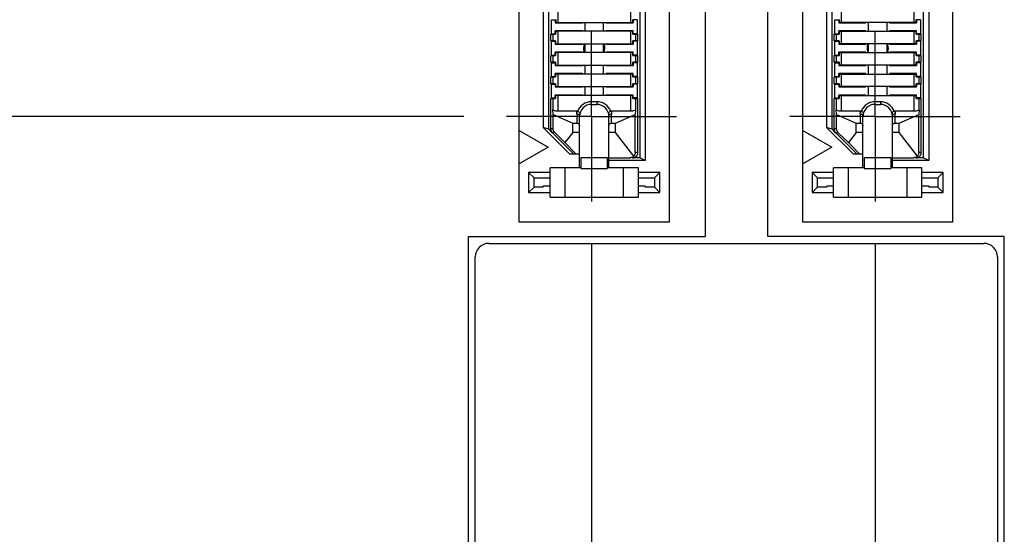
# Model space of a CAD drawing. Header units: inches. Extents: x 0.2 to 16.8, y 0.1 to 10.8.
# Tile 11 of 50: x 3.186 to 4.634, y 3.398 to 4.155. Entities that reach past the tile are written whole.
import ezdxf

# ---------------------------------------------------------------- set-up
doc = ezdxf.new("R2010")
doc.units = ezdxf.units.IN
doc.header["$LTSCALE"] = 0.935
doc.header["$MEASUREMENT"] = 0
doc.linetypes.add('CENTER', pattern=[0.6, 0.375, -0.075, 0.075, -0.075])
doc.layers.get('0').update_dxf_attribs({"linetype": 'CONTINUOUS'})
doc.layers.add('DEFAULT_1', color=7, linetype='CENTER')
doc.layers.add('DIMENSIONS', color=7, linetype='CONTINUOUS')
doc.styles.get("Standard").update_dxf_attribs({"font": 'txt', "width": 0.8})
doc.dimstyles.new('DIMSTYLE_1', dxfattribs={"dimtxt": 0.125, "dimasz": 0.18, "dimexe": 0.18, "dimexo": 0.0625, "dimgap": 0.09, "dimtad": 0, "dimtih": 1, "dimtoh": 1, "dimdec": 3, "dimzin": 4, "dimdsep": 46, "dimtxsty": 'STANDARD', "dimblk": '_FILLED', "dimblk1": '_FILLED', "dimblk2": '_FILLED', "dimcen": 0.09, "dimadec": 0, "dimazin": 0, "dimtp": 0.01, "dimtm": 0.01, "dimtfac": 1, "dimtdec": 3, "dimtofl": 0, "dimtmove": 0, "dimatfit": 3, "dimldrblk": '_FILLED', "dimfxl": 1, "dimtolj": 1, "dimtzin": 4, "dimarcsym": 0})

# ---------------------------------------------------------------- blocks, each defined once
blk = doc.blocks.new('*D1')
at = {"layer": 'DIMENSIONS', "color": 2, "linetype": 'CONTINUOUS'}
blk.add_line((3.8397, 4.013), (3.1589, 4.013), dxfattribs=at)
at = {"layer": 'DIMENSIONS', "color": 2, "linetype": 'CONTINUOUS', "width": 0.8}
for s, p in [('[', (2.3964, 3.9505)), (']', (2.9964, 3.9505)), ('2X ', (1.4714, 3.9505)), ('1.208', (1.7714, 3.9505)), ('30.68', (2.4964, 3.9505))]:
    blk.add_text(s, height=0.125, dxfattribs=at).set_placement(p)
blk = doc.blocks.new('_FILLED')
at = {"color": 0, "linetype": 'BYBLOCK'}
blk.add_solid([(0, 0), (-1, 0.1736), (-1, -0.1736)], dxfattribs=at)
blk = doc.blocks.new('*D2')
at = {"layer": 'DIMENSIONS', "color": 2, "linetype": 'CONTINUOUS'}
blk.add_line((3.8398, 6.4185), (3.1589, 6.4185), dxfattribs=at)
at = {"layer": 'DIMENSIONS', "color": 2, "linetype": 'CONTINUOUS', "width": 0.8}
for s, p in [('[', (2.3964, 6.356)), (']', (2.9964, 6.356)), ('2X ', (1.4714, 6.356)), ('3.613', (1.7714, 6.356)), ('91.78', (2.4964, 6.356))]:
    blk.add_text(s, height=0.125, dxfattribs=at).set_placement(p)
blk = doc.blocks.new('*D3')
at = {"layer": 'DIMENSIONS', "color": 2, "linetype": 'CONTINUOUS'}
for p, q in [((3.4779, 7.7491), (3.3915, 7.5809)), ((3.8414, 7.7491), (3.4779, 7.7491)), ((3.3915, 7.5809), (3.1589, 7.5809))]:
    blk.add_line(p, q, dxfattribs=at)
at = {"layer": 'DIMENSIONS', "color": 2, "linetype": 'CONTINUOUS', "width": 0.8}
for s, p in [('[', (2.2964, 7.5184)), (']', (2.9964, 7.5184)), ('2X ', (1.3714, 7.5184)), ('4.944', (1.6714, 7.5184)), ('125.58', (2.3964, 7.5184))]:
    blk.add_text(s, height=0.125, dxfattribs=at).set_placement(p)
blk = doc.blocks.new('*D4')
at = {"layer": 'DIMENSIONS', "color": 2, "linetype": 'CONTINUOUS'}
blk.add_line((3.7839, 7.8711), (3.1589, 7.8711), dxfattribs=at)
at = {"layer": 'DIMENSIONS', "color": 2, "linetype": 'CONTINUOUS', "width": 0.8}
for s, p in [('[', (2.2964, 7.8086)), (']', (2.9964, 7.8086)), ('5.066', (1.6714, 7.8086)), ('128.68', (2.3964, 7.8086))]:
    blk.add_text(s, height=0.125, dxfattribs=at).set_placement(p)
blk = doc.blocks.new('*D9')
at = {"layer": 'DIMENSIONS', "color": 2, "linetype": 'CONTINUOUS'}
blk.add_line((4.0273, 3.8254), (4.0273, 2.109), dxfattribs=at)
at = {"layer": 'DIMENSIONS', "color": 2, "linetype": 'CONTINUOUS', "width": 0.8}
for s, p in [(']', (4.0898, 1.9465)), ('4.59', (4.0898, 1.5465)), ('[', (4.0898, 1.4465)), ('.181', (4.0898, 0.9215)), ('2X ', (4.0898, 0.6215))]:
    blk.add_text(s, height=0.125, rotation=90, dxfattribs=at).set_placement(p)
blk = doc.blocks.new('*D10')
at = {"layer": 'DIMENSIONS', "color": 2, "linetype": 'CONTINUOUS'}
blk.add_line((4.4443, 3.8254), (4.4443, 2.109), dxfattribs=at)
at = {"layer": 'DIMENSIONS', "color": 2, "linetype": 'CONTINUOUS', "width": 0.8}
for s, p in [(']', (4.5068, 1.9465)), ('15.19', (4.5068, 1.4465)), ('[', (4.5068, 1.3465)), ('.598', (4.5068, 0.8215)), ('2X ', (4.5068, 0.5215))]:
    blk.add_text(s, height=0.125, rotation=90, dxfattribs=at).set_placement(p)

msp = doc.modelspace()

# ---------------------------------------------------------------- linework, layer by layer
at = {"color": 7, "linetype": 'CONTINUOUS'}
for p, q in [((4.1944, 6.5961), (4.1944, 3.8361)), ((4.2864, 3.8361), (4.2864, 6.5961)), ((3.921, 3.8575), (3.9211, 6.574)), ((4.1416, 6.574), (4.1415, 3.8575)), ((4.338, 3.8575), (4.3381, 6.574)), ((4.5586, 6.574), (4.5584, 3.8575)), ((4.0983, 6.4797), (4.0982, 3.9518)), ((4.1065, 6.4835), (4.1063, 3.948)), ((4.5153, 6.4797), (4.5151, 3.9518)), ((4.5234, 6.4835), (4.5233, 3.948)), ((3.9563, 6.4347), (3.9561, 3.9968)), ((3.9643, 3.994), (3.9644, 6.4375)), ((4.3732, 6.4347), (4.3731, 3.9968)), ((4.3813, 3.994), (4.3814, 6.4375)), ((3.9683, 4.1551), (3.9739, 4.1551)), ((3.9683, 4.1347), (3.9683, 4.1551)), ((3.9739, 4.1551), (3.9739, 4.1508)), ((3.9739, 4.1508), (4.0139, 4.1508)), ((3.9746, 4.1557), (3.9746, 4.1514)), ((3.9746, 4.1514), (4.0879, 4.1514)), ((4.0175, 4.1514), (4.0175, 4.1384)), ((4.045, 4.1384), (4.045, 4.1514)), ((4.0486, 4.1508), (4.0886, 4.1508)), ((4.0879, 4.1514), (4.0879, 4.1557)), ((4.0942, 4.1551), (4.0886, 4.1551)), ((4.0886, 4.1551), (4.0886, 4.1508)), ((4.0942, 4.1551), (4.0942, 4.1347)), ((4.3852, 4.1551), (4.3909, 4.1551)), ((4.3852, 4.1346), (4.3852, 4.1551)), ((4.3909, 4.1551), (4.3909, 4.1508)), ((4.3909, 4.1508), (4.4309, 4.1508)), ((4.3915, 4.1557), (4.3915, 4.1514)), ((4.5049, 4.1514), (4.3915, 4.1514)), ((4.4344, 4.1514), (4.4344, 4.1384)), ((4.462, 4.1384), (4.462, 4.1514)), ((4.4655, 4.1508), (4.5055, 4.1508)), ((4.5049, 4.1514), (4.5049, 4.1557)), ((4.5112, 4.1551), (4.5055, 4.1551)), ((4.5055, 4.1551), (4.5055, 4.1508)), ((4.5112, 4.1551), (4.5112, 4.1346)), ((3.9673, 4.1341), (3.9745, 4.1341)), ((3.9673, 4.1242), (3.9673, 4.1341)), ((3.9683, 4.1347), (3.9739, 4.1347)), ((4.0139, 4.139), (3.9739, 4.139)), ((3.9739, 4.1347), (3.9739, 4.139)), ((4.0879, 4.1384), (3.9746, 4.1384)), ((3.9746, 4.1384), (3.9745, 4.1341)), ((4.0886, 4.139), (4.0486, 4.139)), ((4.0879, 4.1341), (4.0879, 4.1384)), ((4.0879, 4.1341), (4.0952, 4.1341)), ((4.0886, 4.1347), (4.0886, 4.139)), ((4.0942, 4.1347), (4.0886, 4.1347)), ((4.0952, 4.1242), (4.0952, 4.1341)), ((4.3842, 4.1341), (4.3915, 4.1341)), ((4.3842, 4.1242), (4.3842, 4.1341)), ((4.3852, 4.1346), (4.3909, 4.1346)), ((4.4309, 4.139), (4.3909, 4.139)), ((4.3909, 4.1346), (4.3909, 4.139)), ((4.3915, 4.1384), (4.5049, 4.1384)), ((4.3915, 4.1384), (4.3915, 4.1341)), ((4.5055, 4.139), (4.4655, 4.139)), ((4.5049, 4.1341), (4.5049, 4.1384)), ((4.5049, 4.1341), (4.5122, 4.134)), ((4.5055, 4.1346), (4.5055, 4.139)), ((4.5112, 4.1346), (4.5055, 4.1346)), ((4.5122, 4.1242), (4.5122, 4.134)), ((3.9745, 4.1242), (3.9673, 4.1242)), ((3.9683, 4.1236), (3.9739, 4.1236)), ((3.9683, 4.1032), (3.9683, 4.1236)), ((3.9739, 4.1236), (3.9739, 4.1193)), ((3.9739, 4.1193), (4.0139, 4.1193)), ((3.9745, 4.1242), (3.9745, 4.1199)), ((3.9745, 4.1199), (4.0879, 4.1199)), ((4.0175, 4.1199), (4.0175, 4.1069)), ((4.045, 4.1069), (4.045, 4.1199)), ((4.0486, 4.1193), (4.0886, 4.1193)), ((4.0952, 4.1242), (4.0879, 4.1242)), ((4.0879, 4.1199), (4.0879, 4.1242)), ((4.0942, 4.1236), (4.0886, 4.1236)), ((4.0886, 4.1236), (4.0886, 4.1193)), ((4.0942, 4.1236), (4.0942, 4.1032)), ((4.3915, 4.1242), (4.3842, 4.1242)), ((4.3852, 4.1236), (4.3909, 4.1236)), ((4.3852, 4.1031), (4.3852, 4.1236)), ((4.3909, 4.1236), (4.3909, 4.1193)), ((4.3909, 4.1193), (4.4309, 4.1193)), ((4.3915, 4.1242), (4.3915, 4.1199)), ((4.5049, 4.1199), (4.3915, 4.1199)), ((4.4344, 4.1199), (4.4344, 4.1069)), ((4.462, 4.1069), (4.462, 4.1199)), ((4.4655, 4.1193), (4.5055, 4.1193)), ((4.5122, 4.1242), (4.5049, 4.1242)), ((4.5049, 4.1199), (4.5049, 4.1242)), ((4.5112, 4.1236), (4.5055, 4.1236)), ((4.5055, 4.1236), (4.5055, 4.1193)), ((4.5112, 4.1236), (4.5112, 4.1031)), ((3.9673, 4.1026), (3.9745, 4.1026)), ((3.9673, 4.0927), (3.9673, 4.1026)), ((3.9683, 4.1032), (3.9739, 4.1032)), ((4.0139, 4.1075), (3.9739, 4.1075)), ((3.9739, 4.1032), (3.9739, 4.1075)), ((4.0879, 4.1069), (3.9745, 4.1069)), ((3.9745, 4.1069), (3.9745, 4.1026)), ((4.0886, 4.1075), (4.0486, 4.1075)), ((4.0879, 4.1026), (4.0879, 4.1069)), ((4.0879, 4.1026), (4.0952, 4.1026)), ((4.0886, 4.1032), (4.0886, 4.1075)), ((4.0942, 4.1032), (4.0886, 4.1032)), ((4.0952, 4.0927), (4.0952, 4.1026)), ((4.3842, 4.1026), (4.3915, 4.1026)), ((4.3842, 4.0927), (4.3842, 4.1026)), ((4.3852, 4.1031), (4.3909, 4.1031)), ((4.4309, 4.1075), (4.3909, 4.1075)), ((4.3909, 4.1031), (4.3909, 4.1075)), ((4.3915, 4.1069), (4.5049, 4.1069)), ((4.3915, 4.1069), (4.3915, 4.1026)), ((4.5055, 4.1075), (4.4655, 4.1075)), ((4.5049, 4.1026), (4.5049, 4.1069)), ((4.5049, 4.1026), (4.5122, 4.1026)), ((4.5055, 4.1031), (4.5055, 4.1075)), ((4.5112, 4.1031), (4.5055, 4.1031)), ((4.5122, 4.0927), (4.5122, 4.1026)), ((3.9745, 4.0927), (3.9673, 4.0927)), ((3.9683, 4.0921), (3.9739, 4.0921)), ((3.9683, 4.0717), (3.9683, 4.0921)), ((3.9739, 4.0921), (3.9739, 4.0878)), ((3.9739, 4.0878), (4.0139, 4.0878)), ((3.9745, 4.0927), (3.9745, 4.0884)), ((3.9745, 4.0884), (4.0879, 4.0884)), ((4.0175, 4.0884), (4.0175, 4.0754)), ((4.045, 4.0754), (4.045, 4.0884)), ((4.0486, 4.0878), (4.0886, 4.0878)), ((4.0952, 4.0927), (4.0879, 4.0927)), ((4.0879, 4.0884), (4.0879, 4.0927)), ((4.0942, 4.0921), (4.0886, 4.0921)), ((4.0886, 4.0921), (4.0886, 4.0878)), ((4.0942, 4.0921), (4.0942, 4.0717)), ((4.3915, 4.0927), (4.3842, 4.0927)), ((4.3852, 4.0921), (4.3909, 4.0921)), ((4.3852, 4.0717), (4.3852, 4.0921)), ((4.3909, 4.0921), (4.3909, 4.0878)), ((4.3909, 4.0878), (4.4309, 4.0878)), ((4.3915, 4.0927), (4.3915, 4.0884)), ((4.5049, 4.0884), (4.3915, 4.0884)), ((4.4344, 4.0884), (4.4344, 4.0754)), ((4.462, 4.0754), (4.462, 4.0884)), ((4.4655, 4.0878), (4.5055, 4.0878)), ((4.5122, 4.0927), (4.5049, 4.0927)), ((4.5049, 4.0884), (4.5049, 4.0927)), ((4.5112, 4.0921), (4.5055, 4.0921)), ((4.5055, 4.0921), (4.5055, 4.0878)), ((4.5112, 4.0921), (4.5112, 4.0716)), ((3.9673, 4.0711), (3.9745, 4.0711)), ((3.9673, 4.0612), (3.9673, 4.0711)), ((3.9683, 4.0717), (3.9739, 4.0717)), ((4.0139, 4.076), (3.9739, 4.076)), ((3.9739, 4.0717), (3.9739, 4.076)), ((4.0879, 4.0754), (3.9745, 4.0754)), ((3.9745, 4.0754), (3.9745, 4.0711)), ((4.0886, 4.076), (4.0486, 4.076)), ((4.0879, 4.0711), (4.0879, 4.0754)), ((4.0879, 4.0711), (4.0952, 4.0711)), ((4.0886, 4.0717), (4.0886, 4.076)), ((4.0942, 4.0717), (4.0886, 4.0717)), ((4.0952, 4.0612), (4.0952, 4.0711)), ((4.3842, 4.0711), (4.3915, 4.0711)), ((4.3842, 4.0612), (4.3842, 4.0711)), ((4.3852, 4.0717), (4.3909, 4.0717)), ((4.4309, 4.076), (4.3909, 4.076)), ((4.3909, 4.0717), (4.3909, 4.076)), ((4.3915, 4.0754), (4.5049, 4.0754)), ((4.3915, 4.0754), (4.3915, 4.0711)), ((4.5055, 4.076), (4.4655, 4.076)), ((4.5049, 4.0711), (4.5049, 4.0754)), ((4.5049, 4.0711), (4.5122, 4.0711)), ((4.5055, 4.0716), (4.5055, 4.076)), ((4.5112, 4.0716), (4.5055, 4.0716)), ((4.5122, 4.0612), (4.5122, 4.0711)), ((3.9745, 4.0612), (3.9673, 4.0612)), ((3.9683, 4.0607), (3.9739, 4.0607)), ((3.9683, 4.0402), (3.9683, 4.0607)), ((3.9739, 4.0607), (3.9739, 4.0563)), ((3.9739, 4.0563), (4.0139, 4.0563)), ((3.9745, 4.0612), (3.9745, 4.0569)), ((3.9745, 4.0569), (4.0879, 4.0569)), ((4.0175, 4.0569), (4.0175, 4.0439)), ((4.045, 4.0439), (4.045, 4.0569)), ((4.0486, 4.0563), (4.0886, 4.0563)), ((4.0952, 4.0612), (4.0879, 4.0612)), ((4.0879, 4.0569), (4.0879, 4.0612)), ((4.0942, 4.0606), (4.0886, 4.0606)), ((4.0886, 4.0606), (4.0886, 4.0563)), ((4.0942, 4.0606), (4.0942, 4.0402)), ((4.3915, 4.0612), (4.3842, 4.0612)), ((4.3852, 4.0606), (4.3909, 4.0606)), ((4.3852, 4.0402), (4.3852, 4.0606)), ((4.3909, 4.0606), (4.3909, 4.0563)), ((4.3909, 4.0563), (4.4309, 4.0563)), ((4.3915, 4.0612), (4.3915, 4.0569)), ((4.5049, 4.0569), (4.3915, 4.0569)), ((4.4344, 4.0569), (4.4344, 4.0439)), ((4.462, 4.0439), (4.462, 4.0569)), ((4.4655, 4.0563), (4.5055, 4.0563)), ((4.5122, 4.0612), (4.5049, 4.0612)), ((4.5049, 4.0569), (4.5049, 4.0612)), ((4.5112, 4.0606), (4.5055, 4.0606)), ((4.5055, 4.0606), (4.5055, 4.0563)), ((4.5112, 4.0606), (4.5112, 4.0402)), ((4.0139, 4.0445), (3.9739, 4.0445)), ((3.9739, 4.0402), (3.9739, 4.0445)), ((4.0879, 4.0439), (3.9745, 4.0439)), ((3.9745, 4.0439), (3.9745, 4.0396)), ((4.0886, 4.0445), (4.0486, 4.0445)), ((4.0879, 4.0396), (4.0879, 4.0439)), ((4.0886, 4.0402), (4.0886, 4.0445)), ((4.4309, 4.0445), (4.3909, 4.0445)), ((4.3909, 4.0402), (4.3909, 4.0445)), ((4.3915, 4.0439), (4.5049, 4.0439)), ((4.3915, 4.0439), (4.3915, 4.0396)), ((4.5055, 4.0445), (4.4655, 4.0445)), ((4.5049, 4.0396), (4.5049, 4.0439)), ((4.5055, 4.0402), (4.5055, 4.0445)), ((3.9673, 4.0396), (3.9745, 4.0396)), ((3.9673, 3.9934), (3.9673, 4.0396)), ((3.9683, 4.0402), (3.9739, 4.0402)), ((4.0273, 4.0307), (4.0352, 4.0307)), ((4.0879, 4.0396), (4.0952, 4.0396)), ((4.0942, 4.0402), (4.0886, 4.0402)), ((4.0952, 3.9585), (4.0952, 4.0396)), ((4.3842, 4.0396), (4.3915, 4.0396)), ((4.3842, 3.9934), (4.3842, 4.0396)), ((4.3852, 4.0402), (4.3909, 4.0402)), ((4.4443, 4.0307), (4.4521, 4.0307)), ((4.5049, 4.0396), (4.5122, 4.0396)), ((4.5112, 4.0402), (4.5055, 4.0402)), ((4.5122, 3.9585), (4.5122, 4.0396)), ((3.9708, 4.0158), (3.9703, 4.0229)), ((3.9708, 4.0158), (3.9997, 4.0032)), ((3.9708, 3.9946), (3.9708, 4.0158)), ((4.006, 4.0205), (3.9781, 4.0205)), ((4.0096, 3.9599), (4.0096, 4.013)), ((4.0529, 3.9372), (4.0529, 4.013)), ((4.0844, 4.0205), (4.0565, 4.0205)), ((4.0627, 4.0032), (4.0917, 4.0158)), ((4.0922, 4.0229), (4.0917, 4.0158)), ((4.0917, 3.9599), (4.0917, 4.0158)), ((4.3877, 4.0158), (4.3872, 4.0228)), ((4.3877, 4.0158), (4.4167, 4.0032)), ((4.3877, 3.9946), (4.3877, 4.0158)), ((4.423, 4.0205), (4.395, 4.0205)), ((4.4265, 3.9598), (4.4265, 4.013)), ((4.4699, 3.9372), (4.4699, 4.013)), ((4.5014, 4.0205), (4.4735, 4.0205)), ((4.4797, 4.0032), (4.5087, 4.0158)), ((4.5092, 4.0228), (4.5087, 4.0158)), ((4.5087, 3.9598), (4.5087, 4.0158)), ((3.9997, 4.0032), (4.0057, 4.0032)), ((3.9997, 3.9895), (3.9997, 4.0032)), ((4.0568, 4.0032), (4.0627, 4.0032)), ((4.0627, 3.9895), (4.0627, 4.0032)), ((4.4167, 4.0032), (4.4226, 4.0032)), ((4.4167, 3.9895), (4.4167, 4.0032)), ((4.4738, 4.0032), (4.4797, 4.0032)), ((4.4797, 3.9895), (4.4797, 4.0032)), ((3.921, 3.9923), (3.9636, 3.9677)), ((3.9643, 3.994), (3.9561, 3.9968)), ((3.9951, 3.9579), (3.9561, 3.9968)), ((3.9643, 3.994), (3.9678, 3.9905)), ((3.9678, 3.9905), (3.9696, 3.9888)), ((3.9695, 3.9891), (4.0006, 3.9579)), ((3.9882, 3.9745), (3.9732, 3.9891)), ((3.9997, 3.9895), (3.9882, 3.9745)), ((4.0096, 3.9895), (3.9997, 3.9895)), ((4.0627, 3.9895), (4.0529, 3.9895)), ((4.0897, 3.9546), (4.0627, 3.9895)), ((4.338, 3.9923), (4.3806, 3.9677)), ((4.3813, 3.994), (4.3731, 3.9968)), ((4.412, 3.9579), (4.3731, 3.9968)), ((4.3813, 3.994), (4.3848, 3.9905)), ((4.3848, 3.9905), (4.3865, 3.9888)), ((4.3864, 3.989), (4.4176, 3.9579)), ((4.4051, 3.9745), (4.3901, 3.989)), ((4.4167, 3.9895), (4.4051, 3.9745)), ((4.4265, 3.9895), (4.4167, 3.9895)), ((4.4797, 3.9895), (4.4699, 3.9895)), ((4.5066, 3.9546), (4.4797, 3.9895)), ((4.0044, 3.9579), (3.9882, 3.9745)), ((4.4214, 3.9579), (4.4051, 3.9745)), ((3.9636, 3.9677), (3.921, 3.9431)), ((3.9951, 3.9579), (4.0004, 3.9579)), ((4.0006, 3.9579), (4.0076, 3.9579)), ((4.0096, 3.9372), (4.0096, 3.9579)), ((4.3806, 3.9677), (4.338, 3.9431)), ((4.412, 3.9579), (4.4174, 3.9579)), ((4.4176, 3.9579), (4.4246, 3.9579)), ((4.4265, 3.9372), (4.4265, 3.9579)), ((4.0509, 3.952), (4.0116, 3.952)), ((4.0116, 3.952), (4.0116, 3.9372)), ((4.0509, 3.9372), (4.0509, 3.952)), ((4.0529, 3.952), (4.0838, 3.952)), ((4.1063, 3.948), (4.0529, 3.948)), ((4.0982, 3.9518), (4.0875, 3.9518)), ((4.1063, 3.948), (4.0982, 3.9518)), ((4.4679, 3.952), (4.4285, 3.952)), ((4.4285, 3.952), (4.4285, 3.9372)), ((4.4679, 3.9372), (4.4679, 3.952)), ((4.4699, 3.952), (4.5008, 3.952)), ((4.5233, 3.948), (4.4699, 3.948)), ((4.5151, 3.9518), (4.5044, 3.9518)), ((4.5233, 3.948), (4.5151, 3.9518)), ((3.9663, 3.9303), (3.9348, 3.9303)), ((3.9427, 3.9225), (3.9348, 3.9303)), ((3.9348, 3.9303), (3.9348, 3.9008)), ((4.0116, 3.9372), (3.9663, 3.9372)), ((3.9663, 3.8939), (3.9663, 3.9372)), ((3.9879, 3.9372), (3.9879, 3.8939)), ((4.0116, 3.9362), (4.0509, 3.9362)), ((4.0962, 3.9372), (4.0509, 3.9372)), ((4.0745, 3.8939), (4.0745, 3.9372)), ((4.0962, 3.8939), (4.0962, 3.9372)), ((4.1277, 3.9303), (4.0962, 3.9303)), ((4.1198, 3.9225), (4.1277, 3.9303)), ((4.1277, 3.9008), (4.1277, 3.9303)), ((4.3832, 3.9303), (4.3517, 3.9303)), ((4.3596, 3.9224), (4.3517, 3.9303)), ((4.3517, 3.9303), (4.3517, 3.9008)), ((4.4285, 3.9372), (4.3832, 3.9372)), ((4.3832, 3.8939), (4.3832, 3.9372)), ((4.4049, 3.9372), (4.4049, 3.8939)), ((4.4285, 3.9362), (4.4679, 3.9362)), ((4.5132, 3.9372), (4.4679, 3.9372)), ((4.4915, 3.8939), (4.4915, 3.9372)), ((4.5132, 3.8939), (4.5132, 3.9372)), ((4.5447, 3.9303), (4.5132, 3.9303)), ((4.5368, 3.9224), (4.5447, 3.9303)), ((4.5447, 3.9008), (4.5447, 3.9303)), ((3.9427, 3.9225), (3.9663, 3.9225)), ((3.9427, 3.9087), (3.9427, 3.9225)), ((3.9663, 3.9103), (3.9563, 3.9103)), ((3.9563, 3.9087), (3.9563, 3.9103)), ((4.0962, 3.9225), (4.1198, 3.9225)), ((4.1062, 3.9102), (4.0962, 3.9102)), ((4.1062, 3.9102), (4.1062, 3.9087)), ((4.1198, 3.9225), (4.1198, 3.9087)), ((4.3596, 3.9224), (4.3832, 3.9224)), ((4.3596, 3.9087), (4.3596, 3.9224)), ((4.3832, 3.9102), (4.3732, 3.9102)), ((4.3732, 3.9087), (4.3732, 3.9102)), ((4.5132, 3.9224), (4.5368, 3.9224)), ((4.5232, 3.9102), (4.5132, 3.9102)), ((4.5232, 3.9102), (4.5232, 3.9087)), ((4.5368, 3.9224), (4.5368, 3.9087)), ((3.9427, 3.9087), (3.9348, 3.9008)), ((3.9348, 3.9008), (3.9663, 3.9008)), ((3.9563, 3.9087), (3.9427, 3.9087)), ((4.0962, 3.9008), (4.1277, 3.9008)), ((4.1198, 3.9087), (4.1062, 3.9087)), ((4.1198, 3.9087), (4.1277, 3.9008)), ((4.3596, 3.9087), (4.3517, 3.9008)), ((4.3517, 3.9008), (4.3832, 3.9008)), ((4.3732, 3.9087), (4.3596, 3.9087)), ((4.5132, 3.9008), (4.5447, 3.9008)), ((4.5368, 3.9087), (4.5232, 3.9087)), ((4.5368, 3.9087), (4.5447, 3.9008)), ((3.9663, 3.8939), (4.0962, 3.8939)), ((4.3832, 3.8939), (4.5132, 3.8939)), ((4.1415, 3.8575), (3.921, 3.8575)), ((4.5584, 3.8575), (4.338, 3.8575)), ((3.8464, 3.8361), (4.1944, 3.8361)), ((3.8464, 2.8051), (3.8464, 3.8361)), ((3.8764, 3.8261), (4.6044, 3.8261)), ((4.6344, 3.8361), (4.2864, 3.8361)), ((4.6344, 2.8051), (4.6344, 3.8361)), ((3.8564, 2.8351), (3.8564, 3.8061)), ((4.6244, 3.8061), (4.6244, 2.8351))]:
    msp.add_line(p, q, dxfattribs=at)
at = {"color": 9, "linetype": 'CONTINUOUS'}
for p, q in [((3.9781, 4.1514), (3.9782, 6.2807)), ((4.0845, 6.2807), (4.0844, 4.1514)), ((4.3951, 4.1514), (4.3952, 6.2807)), ((4.5015, 6.2807), (4.5014, 4.1514)), ((3.9702, 4.1341), (3.9702, 4.1242)), ((3.9781, 4.1199), (3.9781, 4.1384)), ((4.0844, 4.1384), (4.0844, 4.1199)), ((4.0923, 4.1242), (4.0923, 4.1341)), ((4.3872, 4.1341), (4.3872, 4.1242)), ((4.3951, 4.1199), (4.3951, 4.1384)), ((4.5014, 4.1384), (4.5014, 4.1199)), ((4.5092, 4.1242), (4.5092, 4.1341)), ((3.9702, 4.1026), (3.9702, 4.0927)), ((3.9781, 4.0884), (3.9781, 4.1069)), ((4.0844, 4.1069), (4.0844, 4.0884)), ((4.0923, 4.0927), (4.0923, 4.1026)), ((4.3872, 4.1026), (4.3872, 4.0927)), ((4.3951, 4.0884), (4.3951, 4.1069)), ((4.5014, 4.1069), (4.5014, 4.0884)), ((4.5092, 4.0927), (4.5092, 4.1026)), ((3.9702, 4.0711), (3.9702, 4.0612)), ((3.9781, 4.0569), (3.9781, 4.0754)), ((4.0844, 4.0754), (4.0844, 4.0569)), ((4.0923, 4.0612), (4.0923, 4.0711)), ((4.3872, 4.0711), (4.3872, 4.0612)), ((4.3951, 4.0569), (4.3951, 4.0754)), ((4.5014, 4.0754), (4.5014, 4.0569)), ((4.5092, 4.0612), (4.5092, 4.0711)), ((3.9781, 4.0205), (3.9781, 4.0439)), ((4.0844, 4.0439), (4.0844, 4.0205)), ((4.395, 4.0205), (4.3951, 4.0439)), ((4.5014, 4.0439), (4.5014, 4.0205)), ((3.9702, 4.0396), (3.9702, 4.0229)), ((4.0352, 4.0347), (4.0273, 4.0347)), ((4.0273, 4.0307), (4.0273, 4.0347)), ((4.0352, 4.0347), (4.0352, 4.0307)), ((4.0923, 4.0229), (4.0923, 4.0396)), ((4.3872, 4.0396), (4.3872, 4.0228)), ((4.4521, 4.0347), (4.4443, 4.0347)), ((4.4443, 4.0307), (4.4443, 4.0347)), ((4.4521, 4.0347), (4.4521, 4.0307)), ((4.5092, 4.0228), (4.5092, 4.0396)), ((4.0057, 4.0167), (4.0057, 4.0032)), ((4.0568, 4.0032), (4.0568, 4.0167)), ((4.4226, 4.0167), (4.4226, 4.0032)), ((4.4738, 4.0032), (4.4738, 4.0167)), ((3.9708, 3.9946), (3.9673, 3.9946)), ((3.9732, 3.9891), (3.9695, 3.9891)), ((4.3877, 3.9946), (4.3842, 3.9946)), ((4.3901, 3.989), (4.3864, 3.989)), ((4.0952, 3.9599), (4.0917, 3.9599)), ((4.5122, 3.9598), (4.5087, 3.9598))]:
    msp.add_line(p, q, dxfattribs=at)
at = {"color": 7, "linetype": 'CONTINUOUS'}
for centre, radius, start, end in [((4.0312, 4.1134), 0.0157, 155.6351, 200.5875), ((4.0312, 4.1134), 0.0157, 335.6351, 20.5875), ((4.4482, 4.1134), 0.0157, 155.6351, 200.5875), ((4.4482, 4.1134), 0.0157, 335.6351, 20.5875), ((4.0273, 4.013), 0.0177, 89.9971, 179.9956), ((4.0352, 4.013), 0.0177, 359.9985, 89.9971), ((4.4443, 4.013), 0.0177, 89.9971, 179.9956), ((4.4521, 4.013), 0.0177, 359.9985, 89.9971), ((4.0076, 3.9599), 0.00197, 269.9971, 359.9992), ((4.4246, 3.9598), 0.00197, 269.9971, 359.9992), ((3.8764, 3.8061), 0.02, 89.9971, 179.9971), ((4.6044, 3.8061), 0.02, 359.9971, 89.9971)]:
    msp.add_arc(centre, radius, start, end, dxfattribs=at)
at = {"color": 9, "linetype": 'CONTINUOUS'}
for centre, start, end in [((4.0273, 4.013), 89.9971, 160.1419), ((4.0352, 4.013), 19.8523, 89.9971), ((4.4443, 4.013), 89.9971, 160.1419), ((4.4521, 4.013), 19.8523, 89.9971)]:
    msp.add_arc(centre, 0.0217, start, end, dxfattribs=at)
at = {"color": 7, "linetype": 'CONTINUOUS'}
for points, knots in [([(3.9781, 4.0205), (3.977, 4.0205), (3.9748, 4.0207), (3.9722, 4.0214), (3.9707, 4.0224), (3.9703, 4.023)], [0, 0, 0, 0, 0.405229, 0.753887, 1, 1, 1, 1]), ([(4.0069, 4.0204), (4.0068, 4.0204), (4.0066, 4.0204), (4.0063, 4.0205), (4.0061, 4.0205), (4.006, 4.0205)], [0, 0, 0, 0, 0.333026, 0.666098, 1, 1, 1, 1]), ([(4.0069, 4.0204), (4.0076, 4.0202), (4.0087, 4.0197), (4.0099, 4.0185), (4.0101, 4.0174), (4.01, 4.017)], [0, 0, 0, 0, 0.383658, 0.719884, 1, 1, 1, 1]), ([(4.0555, 4.0204), (4.0549, 4.0202), (4.0538, 4.0197), (4.0526, 4.0185), (4.0523, 4.0174), (4.0525, 4.017)], [0, 0, 0, 0, 0.383666, 0.719886, 1, 1, 1, 1]), ([(4.0565, 4.0205), (4.0564, 4.0205), (4.0562, 4.0205), (4.0559, 4.0204), (4.0557, 4.0204), (4.0556, 4.0204)], [0, 0, 0, 0, 0.333902, 0.666974, 1, 1, 1, 1]), ([(4.0922, 4.023), (4.0918, 4.0224), (4.0903, 4.0214), (4.0877, 4.0207), (4.0855, 4.0205), (4.0844, 4.0205)], [0, 0, 0, 0, 0.245157, 0.594073, 1, 1, 1, 1]), ([(4.395, 4.0205), (4.3939, 4.0205), (4.3918, 4.0207), (4.3891, 4.0214), (4.3876, 4.0224), (4.3873, 4.0229)], [0, 0, 0, 0, 0.405229, 0.753887, 1, 1, 1, 1]), ([(4.4239, 4.0204), (4.4238, 4.0204), (4.4236, 4.0204), (4.4233, 4.0205), (4.4231, 4.0205), (4.423, 4.0205)], [0, 0, 0, 0, 0.333026, 0.666098, 1, 1, 1, 1]), ([(4.4239, 4.0204), (4.4245, 4.0202), (4.4256, 4.0197), (4.4269, 4.0185), (4.4271, 4.0174), (4.427, 4.0169)], [0, 0, 0, 0, 0.383658, 0.719884, 1, 1, 1, 1]), ([(4.4725, 4.0204), (4.4719, 4.0202), (4.4708, 4.0197), (4.4695, 4.0185), (4.4693, 4.0174), (4.4694, 4.0169)], [0, 0, 0, 0, 0.383666, 0.719886, 1, 1, 1, 1]), ([(4.4735, 4.0205), (4.4733, 4.0205), (4.4731, 4.0205), (4.4728, 4.0204), (4.4726, 4.0204), (4.4725, 4.0204)], [0, 0, 0, 0, 0.333902, 0.666974, 1, 1, 1, 1]), ([(4.5091, 4.0229), (4.5088, 4.0224), (4.5073, 4.0214), (4.5046, 4.0206), (4.5025, 4.0205), (4.5014, 4.0205)], [0, 0, 0, 0, 0.245157, 0.594073, 1, 1, 1, 1]), ([(4.0057, 4.0032), (4.0063, 4.0032), (4.0077, 4.0028), (4.0092, 4.0012), (4.0096, 3.9997), (4.0096, 3.9989)], [0, 0, 0, 0, 0.31294, 0.645351, 1, 1, 1, 1]), ([(4.0529, 3.9989), (4.0529, 3.9997), (4.0533, 4.0012), (4.0548, 4.0028), (4.0562, 4.0032), (4.0568, 4.0032)], [0, 0, 0, 0, 0.354379, 0.686959, 1, 1, 1, 1]), ([(4.4226, 4.0032), (4.4233, 4.0032), (4.4247, 4.0028), (4.4262, 4.0012), (4.4265, 3.9997), (4.4265, 3.9989)], [0, 0, 0, 0, 0.31294, 0.645351, 1, 1, 1, 1]), ([(4.4699, 3.9989), (4.4699, 3.9997), (4.4702, 4.0011), (4.4717, 4.0028), (4.4731, 4.0032), (4.4738, 4.0032)], [0, 0, 0, 0, 0.354379, 0.686959, 1, 1, 1, 1]), ([(3.9673, 3.9933), (3.9674, 3.9927), (3.9677, 3.9916), (3.9682, 3.9907), (3.9685, 3.9902)], [0, 0, 0, 0, 0.499801, 1, 1, 1, 1]), ([(3.9732, 3.9891), (3.9727, 3.9895), (3.9718, 3.9906), (3.971, 3.9926), (3.9708, 3.9939), (3.9708, 3.9946)], [0, 0, 0, 0, 0.331429, 0.667959, 1, 1, 1, 1]), ([(4.3842, 3.9933), (4.3843, 3.9927), (4.3846, 3.9916), (4.3852, 3.9906), (4.3855, 3.9902)], [0, 0, 0, 0, 0.499801, 1, 1, 1, 1]), ([(4.3901, 3.989), (4.3896, 3.9895), (4.3888, 3.9906), (4.3879, 3.9925), (4.3877, 3.9939), (4.3877, 3.9946)], [0, 0, 0, 0, 0.331429, 0.667959, 1, 1, 1, 1]), ([(4.0897, 3.9546), (4.0892, 3.9541), (4.088, 3.9531), (4.086, 3.9522), (4.0845, 3.952), (4.0838, 3.952)], [0, 0, 0, 0, 0.337032, 0.671162, 1, 1, 1, 1]), ([(4.0872, 3.9519), (4.0885, 3.9519), (4.091, 3.9525), (4.094, 3.9549), (4.095, 3.9573), (4.0952, 3.9585)], [0, 0, 0, 0, 0.340994, 0.670361, 1, 1, 1, 1]), ([(4.0917, 3.9599), (4.0917, 3.9592), (4.0915, 3.958), (4.0908, 3.9562), (4.0901, 3.9551), (4.0897, 3.9546)], [0, 0, 0, 0, 0.331431, 0.668552, 1, 1, 1, 1]), ([(4.5066, 3.9546), (4.5061, 3.9541), (4.505, 3.9531), (4.503, 3.9522), (4.5015, 3.952), (4.5008, 3.952)], [0, 0, 0, 0, 0.337032, 0.671162, 1, 1, 1, 1]), ([(4.5041, 3.9519), (4.5054, 3.9519), (4.508, 3.9525), (4.511, 3.9549), (4.512, 3.9573), (4.5122, 3.9585)], [0, 0, 0, 0, 0.340994, 0.670361, 1, 1, 1, 1]), ([(4.5087, 3.9598), (4.5087, 3.9592), (4.5085, 3.9579), (4.5078, 3.9561), (4.507, 3.9551), (4.5066, 3.9546)], [0, 0, 0, 0, 0.331431, 0.668552, 1, 1, 1, 1])]:
    msp.add_open_spline(points, degree=3, knots=knots, dxfattribs=at)
at = {"color": 9, "linetype": 'CONTINUOUS'}
for points in [[(4.0057, 4.018), (4.0057, 4.0184), (4.0058, 4.0188), (4.0058, 4.0192)], [(4.0057, 4.0167), (4.0057, 4.0171), (4.0057, 4.0175), (4.0057, 4.018)], [(4.0058, 4.0192), (4.0059, 4.0197), (4.0059, 4.0201), (4.006, 4.0205)], [(4.0091, 4.0148), (4.0094, 4.0143), (4.0096, 4.0137), (4.0096, 4.013)], [(4.0568, 4.0171), (4.0568, 4.0169), (4.0568, 4.0168), (4.0568, 4.0167)], [(4.4226, 4.0179), (4.4227, 4.0184), (4.4227, 4.0188), (4.4228, 4.0192)], [(4.4226, 4.0167), (4.4226, 4.0171), (4.4226, 4.0175), (4.4226, 4.0179)], [(4.4228, 4.0192), (4.4228, 4.0196), (4.4229, 4.0201), (4.423, 4.0205)], [(4.426, 4.0148), (4.4264, 4.0143), (4.4265, 4.0136), (4.4265, 4.013)], [(4.4738, 4.0171), (4.4738, 4.0169), (4.4738, 4.0168), (4.4738, 4.0167)]]:
    msp.add_open_spline(points, degree=3, dxfattribs=at)
for points, knots in [([(4.0057, 4.0167), (4.0063, 4.0167), (4.0077, 4.0163), (4.0087, 4.0154), (4.0091, 4.0148)], [0, 0, 0, 0, 0.507842, 1, 1, 1, 1]), ([(4.0529, 4.013), (4.0529, 4.0137), (4.0533, 4.015), (4.0548, 4.0163), (4.0562, 4.0167), (4.0568, 4.0167)], [0, 0, 0, 0, 0.322607, 0.655984, 1, 1, 1, 1]), ([(4.0565, 4.0205), (4.0566, 4.0201), (4.0567, 4.0192), (4.0568, 4.0181), (4.0568, 4.0174), (4.0568, 4.0171)], [0, 0, 0, 0, 0.372169, 0.746093, 1, 1, 1, 1]), ([(4.4226, 4.0167), (4.4233, 4.0167), (4.4246, 4.0163), (4.4257, 4.0154), (4.426, 4.0148)], [0, 0, 0, 0, 0.507842, 1, 1, 1, 1]), ([(4.4699, 4.013), (4.4699, 4.0136), (4.4702, 4.0149), (4.4718, 4.0163), (4.4731, 4.0167), (4.4738, 4.0167)], [0, 0, 0, 0, 0.322607, 0.655984, 1, 1, 1, 1]), ([(4.4735, 4.0205), (4.4735, 4.0201), (4.4737, 4.0192), (4.4738, 4.0181), (4.4738, 4.0174), (4.4738, 4.0171)], [0, 0, 0, 0, 0.372169, 0.746093, 1, 1, 1, 1])]:
    msp.add_open_spline(points, degree=3, knots=knots, dxfattribs=at)
at = {"color": 7, "linetype": 'CONTINUOUS'}
for points in [[(3.9685, 3.9902), (3.9688, 3.9897), (3.9692, 3.9892), (3.9696, 3.9888)], [(4.3855, 3.9902), (4.3858, 3.9897), (4.3861, 3.9892), (4.3865, 3.9888)]]:
    msp.add_open_spline(points, degree=3, dxfattribs=at)
at = {"layer": 'DEFAULT_1', "color": 7, "linetype": 'CENTER'}
for p, q in [((4.0273, 4.0347), (4.0273, 4.1381)), ((4.4443, 4.0347), (4.4443, 4.1381)), ((4.0273, 4.013), (4.0273, 4.0307)), ((4.4443, 4.013), (4.4443, 4.0307)), ((4.0273, 4.013), (3.9022, 4.013)), ((4.0273, 4.013), (4.1524, 4.013)), ((4.0273, 4.013), (4.0273, 3.8879)), ((4.4443, 4.013), (4.3192, 4.013)), ((4.4443, 4.013), (4.5694, 4.013)), ((4.4443, 4.013), (4.4443, 3.8879))]:
    msp.add_line(p, q, dxfattribs=at)

# ---------------------------------------------------------------- dimensions: what is measured, and where the dimension line sits
at = {"layer": 'DIMENSIONS', "color": 2, "linetype": 'CONTINUOUS'}
dim = msp.add_ordinate_dim(feature_location=(3.7839, 7.8711), offset=(-0.625, 0), dtype=0, origin=(3.8464, 2.8051), dimstyle='DIMSTYLE_1', dxfattribs=at)
dim.commit()
dim.dimension.update_dxf_attribs({"geometry": '*D4', "text_midpoint": (2.3839, 7.8711)})
for feature_location, offset, dtype, origin, picture, middle in [((3.8414, 7.7491), (-0.6825, -0.1682), 0, (3.8464, 2.8051), '*D3', (2.2339, 7.5809)), ((4.0273, 3.8254), (0, -1.7164), 1, (3.8464, 6.5961), '*D9', (4.0273, 1.334)), ((4.4443, 3.8254), (0, -1.7164), 1, (3.8464, 6.5961), '*D10', (4.4443, 1.284)), ((3.8398, 6.4185), (-0.6809, 0), 0, (3.8464, 2.8051), '*D2', (2.2839, 6.4185)), ((3.8397, 4.013), (-0.6808, 0), 0, (3.8464, 2.8051), '*D1', (2.2839, 4.013))]:
    dim = msp.add_ordinate_dim(feature_location=feature_location, offset=offset, dtype=dtype, origin=origin, text='2X <>', dimstyle='DIMSTYLE_1', dxfattribs=at)
    dim.commit()
    dim.dimension.update_dxf_attribs({"geometry": picture, "text_midpoint": middle})

doc.saveas('drawing.dxf')
